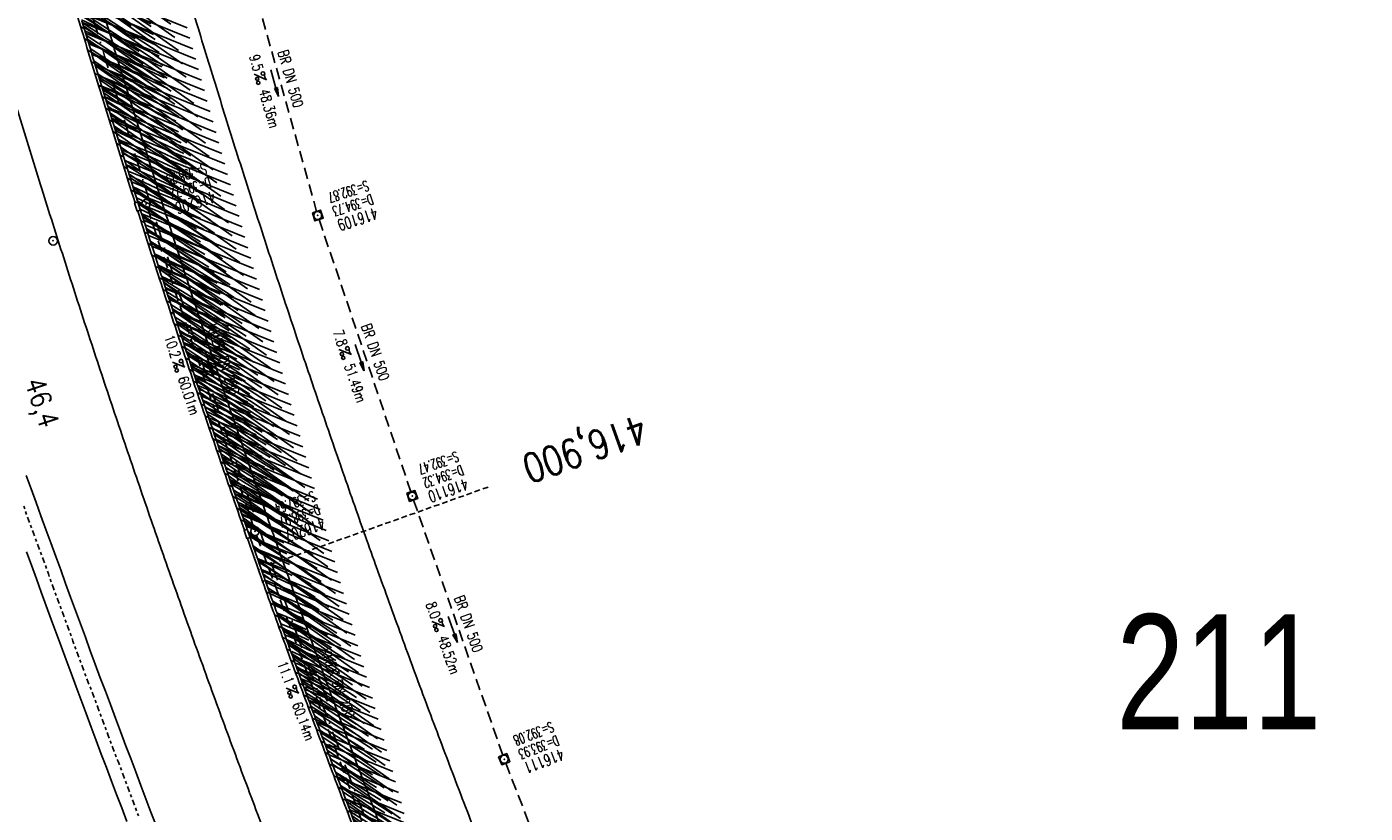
# Model space of a CAD drawing. Extents: x 447882 to 448688, y 437766 to 439043.
# Tile 22 of 50: x 448183 to 448416, y 438463 to 438600. Entities that reach past the tile are written whole.
import ezdxf
from ezdxf.enums import TextEntityAlignment as Align

# ---------------------------------------------------------------- set-up
doc = ezdxf.new("R2010")
doc.units = 0
doc.header["$LTSCALE"] = 2
doc.header["$MEASUREMENT"] = 0
for name, pattern in [('ACAD_ISO10W100W', [0.5, 0.25, -0.25]), ('AUSGEZOGEN', [0]), ('GESTRICH-X2', [1.5, 1, -0.5]), ('GESTRICHELT', [0.75, 0.5, -0.25]), ('STRICHPT-X3', [3, 1.5, -0.75, 0, -0.75])]:
    doc.linetypes.add(name, pattern=pattern)
doc.layers.get('0').update_dxf_attribs({"linetype": 'AUSGEZOGEN'})
for name, color, linetype in [('ACHSE', 250, 'STRICHPT-X3'), ('Bahnachse', 7, 'CONTINUOUS'), ('FBR', 8, 'CONTINUOUS'), ('Gleisachsen', 7, 'CONTINUOUS'), ('HEKTOM', 250, 'GESTRICHELT'), ('KANAL', 7, 'GESTRICH-X2'), ('PFEIL', 7, 'CONTINUOUS'), ('Planeinteilung', 6, 'CONTINUOUS'), ('SCHACHTNR', 6, 'CONTINUOUS'), ('SCHLITZRINNE', 8, 'AUSGEZOGEN'), ('SCHSYMBOL', 7, 'AUSGEZOGEN'), ('TEXTO', 4, 'CONTINUOUS'), ('TEXTU', 4, 'CONTINUOUS')]:
    doc.layers.add(name, color=color, linetype=linetype)
doc.styles.add('ROMANS', font='romans.shx', dxfattribs={"width": 0.8})
doc.styles.add('UNIR-H', font='unir_h.shx', dxfattribs={"width": 0.8})

# ---------------------------------------------------------------- blocks, each defined once
blk = doc.blocks.new('20')
blk.add_lwpolyline([(-0.75, -0.75), (0.75, -0.75), (0.75, 0.75), (-0.75, 0.75)], close=True)
blk.add_circle((0, 0), 0.676)
blk.add_point((0, 0))
blk = doc.blocks.new('PROM')
blk.add_line((1.57, 1.82), (0.02, 0.02))
for centre, radius in [((0.32, 1.51), 0.317), ((0.94, 0.29), 0.283), ((1.64, 0.29), 0.283)]:
    blk.add_circle(centre, radius)
blk.add_arc((0.99, 2.68), 1.03, 239.1414, 303.3549)
blk = doc.blocks.new('PFEIL2')
at = {"color": 0}
for p, q in [((0.88, 0), (-2.4, -0.01)), ((0.88, -0.27), (0.88, 0.28)), ((0.88, 0.28), (2.43, 0.01)), ((0.91, 0.27), (0.88, 0.26)), ((0.97, 0.26), (0.88, 0.25)), ((1.02, 0.25), (0.88, 0.23)), ((1.07, 0.24), (0.88, 0.21)), ((1.13, 0.23), (0.88, 0.19)), ((1.18, 0.22), (0.88, 0.17)), ((1.24, 0.21), (0.88, 0.15)), ((1.29, 0.21), (0.88, 0.14)), ((1.34, 0.2), (0.88, 0.12)), ((1.4, 0.19), (0.88, 0.1)), ((1.45, 0.18), (0.88, 0.08)), ((1.51, 0.17), (0.88, 0.06)), ((1.56, 0.16), (0.88, 0.04)), ((1.61, 0.15), (0.88, 0.02)), ((1.67, 0.14), (0.88, 0.01)), ((1.72, 0.13), (0.88, -0.01)), ((1.78, 0.12), (0.88, -0.03)), ((1.83, 0.11), (0.88, -0.05)), ((1.88, 0.1), (0.88, -0.07)), ((1.94, 0.09), (0.88, -0.09)), ((2.05, 0.08), (0.88, -0.12)), ((1.99, 0.08), (0.88, -0.11)), ((2.1, 0.07), (0.88, -0.14)), ((2.15, 0.06), (0.88, -0.16)), ((2.21, 0.05), (0.88, -0.18)), ((2.26, 0.04), (0.88, -0.2)), ((2.32, 0.03), (0.88, -0.22)), ((2.37, 0.02), (0.88, -0.23)), ((2.42, 0.01), (0.88, -0.25)), ((2.43, 0.01), (0.88, -0.27))]:
    blk.add_line(p, q, dxfattribs=at)
blk = doc.blocks.new('GST')
at = {"color": 0}
blk.add_circle((0, 0), 0.75, dxfattribs=at)
blk.add_point((0, 0), dxfattribs=at)

msp = doc.modelspace()

# ---------------------------------------------------------------- hatches: boundary and pattern name
at = {"layer": 'SCHLITZRINNE'}
h = msp.add_hatch(dxfattribs=at)
h.set_pattern_fill('_USER', color=256, scale=1.5, angle=45, style=0, pattern_type=0)
h.set_pattern_definition([(324.8574, (448134.7023, 438851.6164), (0.86342, 1.226583), [])])
edge = h.paths.add_edge_path()
edge.add_line((448125.44, 438906.45), (448125.94, 438906.53))
edge.add_line((448125.94, 438906.53), (448126.04, 438905.88))
edge.add_arc((261507.52, 409202.34), 188967.65, 9.0399539, 9.0437441, ccw=False)
edge.add_line((448128, 438893.53), (448131.93, 438868.85))
edge.add_line((448131.93, 438868.85), (448133.25, 438860.54))
edge.add_arc((449371.2, 439057.49), 1253.51, 189.03994, 189.27782)
edge.add_arc((454072.82, 439825.55), 6017.45, 189.277818, 189.386388)
edge.add_arc((449284.38, 439033.99), 1164.03, 189.38639, 189.87641)
edge.add_arc((450764.43, 439291.68), 2666.35, 189.87641, 190.20018)
edge.add_arc((449881.19, 439132.75), 1768.93, 190.20018, 190.58896)
edge.add_arc((450188.85, 439190.27), 2081.91, 190.58896, 190.94733)
edge.add_arc((450096.34, 439172.37), 1987.69, 190.94733, 191.30769)
edge.add_arc((450103.53, 439173.81), 1995.02, 191.30769, 191.66737)
edge.add_arc((450113.91, 439175.96), 2005.62, 191.66737, 192.02417)
edge.add_arc((450128.35, 439179.03), 2020.39, 192.02417, 192.37965)
edge.add_arc((450121.64, 439177.56), 2013.51, 192.37965, 192.73712)
edge.add_arc((450090.71, 439170.57), 1981.8, 192.73712, 193.09744)
edge.add_arc((450089.72, 439170.34), 1980.78, 193.09744, 193.45758)
edge.add_arc((450128.15, 439179.53), 2020.3, 193.45758, 193.81418)
edge.add_arc((450131.05, 439180.24), 2023.28, 193.81418, 194.17021)
edge.add_arc((450093.87, 439170.86), 1984.94, 194.17021, 194.52965)
edge.add_arc((450094.25, 439170.96), 1985.34, 194.52965, 194.88949)
edge.add_arc((450121.51, 439178.2), 2013.54, 194.88949, 195.2468)
edge.add_arc((450124.65, 439179.06), 2016.8, 195.2468, 195.60287)
edge.add_arc((450111.38, 439175.36), 2003.02, 195.60287, 195.96017)
edge.add_arc((450101.56, 439172.55), 1992.8, 195.96017, 196.3197)
edge.add_arc((450106.36, 439173.95), 1997.81, 196.3197, 196.67878)
edge.add_arc((450107.84, 439174.39), 1999.35, 196.67878, 197.03752)
edge.add_arc((450104.44, 439173.35), 1995.79, 197.03752, 197.39658)
edge.add_arc((450114, 439176.35), 2005.81, 197.39658, 197.75366)
edge.add_arc((450121.01, 439178.59), 2013.17, 197.75366, 198.1101)
edge.add_arc((450117.03, 439177.29), 2008.99, 198.1101, 198.46756)
edge.add_arc((450103.87, 439172.9), 1995.12, 198.46756, 198.82627)
edge.add_arc((450099.45, 439171.39), 1990.45, 198.82627, 199.18578)
edge.add_arc((450113.54, 439176.29), 2005.36, 199.18578, 199.54396)
edge.add_arc((450116.79, 439177.45), 2008.81, 199.54396, 199.90126)
edge.add_arc((450108.06, 439174.29), 1999.53, 199.90126, 200.25939)
edge.add_arc((450108.41, 439174.41), 1999.9, 200.25939, 200.61774)
edge.add_arc((450110.76, 439175.3), 2002.41, 200.61774, 200.97587)
edge.add_arc((450111.89, 439175.73), 2003.62, 200.97587, 201.33369)
edge.add_arc((450111.74, 439175.67), 2003.46, 201.33369, 201.69152)
edge.add_arc((450110.58, 439175.21), 2002.21, 201.69152, 202.04953)
edge.add_arc((450111.61, 439175.63), 2003.32, 202.04953, 202.40744)
edge.add_arc((450109.6, 439174.8), 2001.15, 202.40744, 202.76584)
edge.add_arc((450106.41, 439173.46), 1997.69, 202.76584, 203.10007)
edge.add_line((448125.44, 438906.45), (448125.55, 438905.8))
edge.add_arc((261507.37, 409202.31), 188967.3, 9.0399539, 9.0437441, ccw=False)
edge.add_line((448127.51, 438893.46), (448131.44, 438868.77))
edge.add_line((448131.44, 438868.77), (448132.72, 438860.75))
h = msp.add_hatch(dxfattribs=at)
h.set_pattern_fill('_USER', color=256, scale=1.5, angle=45, style=0, pattern_type=0)
h.set_pattern_definition([(326.72764, (448148.0771, 438778.445), (0.822929, 1.254108), [])])
edge = h.paths.add_edge_path()
edge.add_line((448125.94, 438906.53), (448126.04, 438905.88))
edge.add_arc((261507.52, 409202.34), 188967.65, 9.0399539, 9.0437441, ccw=False)
edge.add_line((448128, 438893.53), (448131.93, 438868.85))
edge.add_line((448131.93, 438868.85), (448133.25, 438860.54))
edge.add_arc((449371.2, 439057.49), 1253.51, 189.03994, 189.27782)
edge.add_arc((454072.82, 439825.55), 6017.45, 189.277818, 189.386388)
edge.add_arc((449284.38, 439033.99), 1164.03, 189.38639, 189.87641)
edge.add_arc((450764.43, 439291.68), 2666.35, 189.87641, 190.20018)
edge.add_arc((449881.19, 439132.75), 1768.93, 190.20018, 190.58896)
edge.add_arc((450188.85, 439190.27), 2081.91, 190.58896, 190.94733)
edge.add_arc((450096.34, 439172.37), 1987.69, 190.94733, 191.30769)
edge.add_arc((450103.53, 439173.81), 1995.02, 191.30769, 191.66737)
edge.add_arc((450113.91, 439175.96), 2005.62, 191.66737, 192.02417)
edge.add_arc((450128.35, 439179.03), 2020.39, 192.02417, 192.37965)
edge.add_arc((450121.64, 439177.56), 2013.51, 192.37965, 192.73712)
edge.add_arc((450090.71, 439170.57), 1981.8, 192.73712, 193.09744)
edge.add_arc((450089.72, 439170.34), 1980.78, 193.09744, 193.45758)
edge.add_arc((450128.15, 439179.53), 2020.3, 193.45758, 193.81418)
edge.add_arc((450131.05, 439180.24), 2023.28, 193.81418, 194.17021)
edge.add_arc((450093.87, 439170.86), 1984.94, 194.17021, 194.52965)
edge.add_arc((450094.25, 439170.96), 1985.34, 194.52965, 194.88949)
edge.add_arc((450121.51, 439178.2), 2013.54, 194.88949, 195.2468)
edge.add_arc((450124.65, 439179.06), 2016.8, 195.2468, 195.60287)
edge.add_arc((450111.38, 439175.36), 2003.02, 195.60287, 195.96017)
edge.add_arc((450101.56, 439172.55), 1992.8, 195.96017, 196.3197)
edge.add_arc((450106.36, 439173.95), 1997.81, 196.3197, 196.67878)
edge.add_arc((450107.84, 439174.39), 1999.35, 196.67878, 197.03752)
edge.add_arc((450104.44, 439173.35), 1995.79, 197.03752, 197.39658)
edge.add_arc((450114, 439176.35), 2005.81, 197.39658, 197.75366)
edge.add_arc((450121.01, 439178.59), 2013.17, 197.75366, 198.1101)
edge.add_arc((450117.03, 439177.29), 2008.99, 198.1101, 198.46756)
edge.add_arc((450103.87, 439172.9), 1995.12, 198.46756, 198.82627)
edge.add_arc((450099.45, 439171.39), 1990.45, 198.82627, 199.18578)
edge.add_arc((450113.54, 439176.29), 2005.36, 199.18578, 199.54396)
edge.add_arc((450116.79, 439177.45), 2008.81, 199.54396, 199.90126)
edge.add_arc((450108.06, 439174.29), 1999.53, 199.90126, 200.25939)
edge.add_arc((450108.41, 439174.41), 1999.9, 200.25939, 200.61774)
edge.add_arc((450110.76, 439175.3), 2002.41, 200.61774, 200.97587)
edge.add_arc((450111.89, 439175.73), 2003.62, 200.97587, 201.33369)
edge.add_arc((450111.74, 439175.67), 2003.46, 201.33369, 201.69152)
edge.add_arc((450110.58, 439175.21), 2002.21, 201.69152, 202.04953)
edge.add_arc((450111.61, 439175.63), 2003.32, 202.04953, 202.40744)
edge.add_arc((450109.6, 439174.8), 2001.15, 202.40744, 202.76584)
edge.add_arc((450106.41, 439173.46), 1997.69, 202.76584, 203.10007)
edge.add_arc((450188.85, 439190.27), 2082.41, 190.79963, 190.94733)
edge.add_arc((450096.34, 439172.37), 1988.19, 190.94733, 191.30769)
edge.add_arc((450103.53, 439173.81), 1995.52, 191.30769, 191.66737)
edge.add_arc((450113.91, 439175.96), 2006.12, 191.66737, 192.02417)
edge.add_arc((450128.35, 439179.03), 2020.89, 192.02417, 192.37965)
edge.add_arc((450121.64, 439177.56), 2014.01, 192.37965, 192.4693)
h = msp.add_hatch(dxfattribs=at)
h.set_pattern_fill('_USER', color=256, scale=1.5, angle=45, style=0, pattern_type=0)
h.set_pattern_definition([(328.16104, (448159.8269, 438724.2048), (0.7913003, 1.274301), [])])
edge = h.paths.add_edge_path()
edge.add_line((448125.94, 438906.53), (448126.04, 438905.88))
edge.add_arc((261507.52, 409202.34), 188967.65, 9.0399539, 9.0437441, ccw=False)
edge.add_line((448128, 438893.53), (448131.93, 438868.85))
edge.add_line((448131.93, 438868.85), (448133.25, 438860.54))
edge.add_arc((449371.2, 439057.49), 1253.51, 189.03994, 189.27782)
edge.add_arc((454072.82, 439825.55), 6017.45, 189.277818, 189.386388)
edge.add_arc((449284.38, 439033.99), 1164.03, 189.38639, 189.87641)
edge.add_arc((450764.43, 439291.68), 2666.35, 189.87641, 190.20018)
edge.add_arc((449881.19, 439132.75), 1768.93, 190.20018, 190.58896)
edge.add_arc((450188.85, 439190.27), 2081.91, 190.58896, 190.94733)
edge.add_arc((450096.34, 439172.37), 1987.69, 190.94733, 191.30769)
edge.add_arc((450103.53, 439173.81), 1995.02, 191.30769, 191.66737)
edge.add_arc((450113.91, 439175.96), 2005.62, 191.66737, 192.02417)
edge.add_arc((450128.35, 439179.03), 2020.39, 192.02417, 192.37965)
edge.add_arc((450121.64, 439177.56), 2013.51, 192.37965, 192.73712)
edge.add_arc((450090.71, 439170.57), 1981.8, 192.73712, 193.09744)
edge.add_arc((450089.72, 439170.34), 1980.78, 193.09744, 193.45758)
edge.add_arc((450128.15, 439179.53), 2020.3, 193.45758, 193.81418)
edge.add_arc((450131.05, 439180.24), 2023.28, 193.81418, 194.17021)
edge.add_arc((450093.87, 439170.86), 1984.94, 194.17021, 194.52965)
edge.add_arc((450094.25, 439170.96), 1985.34, 194.52965, 194.88949)
edge.add_arc((450121.51, 439178.2), 2013.54, 194.88949, 195.2468)
edge.add_arc((450124.65, 439179.06), 2016.8, 195.2468, 195.60287)
edge.add_arc((450111.38, 439175.36), 2003.02, 195.60287, 195.96017)
edge.add_arc((450101.56, 439172.55), 1992.8, 195.96017, 196.3197)
edge.add_arc((450106.36, 439173.95), 1997.81, 196.3197, 196.67878)
edge.add_arc((450107.84, 439174.39), 1999.35, 196.67878, 197.03752)
edge.add_arc((450104.44, 439173.35), 1995.79, 197.03752, 197.39658)
edge.add_arc((450114, 439176.35), 2005.81, 197.39658, 197.75366)
edge.add_arc((450121.01, 439178.59), 2013.17, 197.75366, 198.1101)
edge.add_arc((450117.03, 439177.29), 2008.99, 198.1101, 198.46756)
edge.add_arc((450103.87, 439172.9), 1995.12, 198.46756, 198.82627)
edge.add_arc((450099.45, 439171.39), 1990.45, 198.82627, 199.18578)
edge.add_arc((450113.54, 439176.29), 2005.36, 199.18578, 199.54396)
edge.add_arc((450116.79, 439177.45), 2008.81, 199.54396, 199.90126)
edge.add_arc((450108.06, 439174.29), 1999.53, 199.90126, 200.25939)
edge.add_arc((450108.41, 439174.41), 1999.9, 200.25939, 200.61774)
edge.add_arc((450110.76, 439175.3), 2002.41, 200.61774, 200.97587)
edge.add_arc((450111.89, 439175.73), 2003.62, 200.97587, 201.33369)
edge.add_arc((450111.74, 439175.67), 2003.46, 201.33369, 201.69152)
edge.add_arc((450110.58, 439175.21), 2002.21, 201.69152, 202.04953)
edge.add_arc((450111.61, 439175.63), 2003.32, 202.04953, 202.40744)
edge.add_arc((450109.6, 439174.8), 2001.15, 202.40744, 202.76584)
edge.add_arc((450106.41, 439173.46), 1997.69, 202.76584, 203.10007)
edge.add_arc((450121.64, 439177.56), 2014.01, 192.51205, 192.73712)
edge.add_arc((450090.71, 439170.57), 1982.3, 192.73712, 193.09744)
edge.add_arc((450089.72, 439170.34), 1981.28, 193.09744, 193.45758)
edge.add_arc((450128.15, 439179.53), 2020.8, 193.45758, 193.81418)
edge.add_arc((450131.05, 439180.24), 2023.78, 193.81418, 194.17021)
edge.add_arc((450093.87, 439170.86), 1985.44, 194.17021, 194.18515)
h = msp.add_hatch(dxfattribs=at)
h.set_pattern_fill('_USER', color=256, scale=1.5, angle=45, style=0, pattern_type=0)
h.set_pattern_definition([(334.92026, (448224.608, 438502.9346), (0.635819, 1.358578), [])])
edge = h.paths.add_edge_path()
edge.add_line((448125.94, 438906.53), (448126.04, 438905.88))
edge.add_arc((261507.52, 409202.34), 188967.65, 9.0399539, 9.0437441, ccw=False)
edge.add_line((448128, 438893.53), (448131.93, 438868.85))
edge.add_line((448131.93, 438868.85), (448133.25, 438860.54))
edge.add_arc((449371.2, 439057.49), 1253.51, 189.03994, 189.27782)
edge.add_arc((454072.82, 439825.55), 6017.45, 189.277818, 189.386388)
edge.add_arc((449284.38, 439033.99), 1164.03, 189.38639, 189.87641)
edge.add_arc((450764.43, 439291.68), 2666.35, 189.87641, 190.20018)
edge.add_arc((449881.19, 439132.75), 1768.93, 190.20018, 190.58896)
edge.add_arc((450188.85, 439190.27), 2081.91, 190.58896, 190.94733)
edge.add_arc((450096.34, 439172.37), 1987.69, 190.94733, 191.30769)
edge.add_arc((450103.53, 439173.81), 1995.02, 191.30769, 191.66737)
edge.add_arc((450113.91, 439175.96), 2005.62, 191.66737, 192.02417)
edge.add_arc((450128.35, 439179.03), 2020.39, 192.02417, 192.37965)
edge.add_arc((450121.64, 439177.56), 2013.51, 192.37965, 192.73712)
edge.add_arc((450090.71, 439170.57), 1981.8, 192.73712, 193.09744)
edge.add_arc((450089.72, 439170.34), 1980.78, 193.09744, 193.45758)
edge.add_arc((450128.15, 439179.53), 2020.3, 193.45758, 193.81418)
edge.add_arc((450131.05, 439180.24), 2023.28, 193.81418, 194.17021)
edge.add_arc((450093.87, 439170.86), 1984.94, 194.17021, 194.52965)
edge.add_arc((450094.25, 439170.96), 1985.34, 194.52965, 194.88949)
edge.add_arc((450121.51, 439178.2), 2013.54, 194.88949, 195.2468)
edge.add_arc((450124.65, 439179.06), 2016.8, 195.2468, 195.60287)
edge.add_arc((450111.38, 439175.36), 2003.02, 195.60287, 195.96017)
edge.add_arc((450101.56, 439172.55), 1992.8, 195.96017, 196.3197)
edge.add_arc((450106.36, 439173.95), 1997.81, 196.3197, 196.67878)
edge.add_arc((450107.84, 439174.39), 1999.35, 196.67878, 197.03752)
edge.add_arc((450104.44, 439173.35), 1995.79, 197.03752, 197.39658)
edge.add_arc((450114, 439176.35), 2005.81, 197.39658, 197.75366)
edge.add_arc((450121.01, 439178.59), 2013.17, 197.75366, 198.1101)
edge.add_arc((450117.03, 439177.29), 2008.99, 198.1101, 198.46756)
edge.add_arc((450103.87, 439172.9), 1995.12, 198.46756, 198.82627)
edge.add_arc((450099.45, 439171.39), 1990.45, 198.82627, 199.18578)
edge.add_arc((450113.54, 439176.29), 2005.36, 199.18578, 199.54396)
edge.add_arc((450116.79, 439177.45), 2008.81, 199.54396, 199.90126)
edge.add_arc((450108.06, 439174.29), 1999.53, 199.90126, 200.25939)
edge.add_arc((450108.41, 439174.41), 1999.9, 200.25939, 200.61774)
edge.add_arc((450110.76, 439175.3), 2002.41, 200.61774, 200.97587)
edge.add_arc((450111.89, 439175.73), 2003.62, 200.97587, 201.33369)
edge.add_arc((450111.74, 439175.67), 2003.46, 201.33369, 201.69152)
edge.add_arc((450110.58, 439175.21), 2002.21, 201.69152, 202.04953)
edge.add_arc((450111.61, 439175.63), 2003.32, 202.04953, 202.40744)
edge.add_arc((450109.6, 439174.8), 2001.15, 202.40744, 202.76584)
edge.add_arc((450106.41, 439173.46), 1997.69, 202.76584, 203.10007)
edge.add_arc((450113.54, 439176.29), 2005.86, 199.38453, 199.54396)
edge.add_arc((450116.79, 439177.45), 2009.31, 199.54396, 199.90126)
edge.add_arc((450108.06, 439174.29), 2000.03, 199.90126, 200.25939)
edge.add_arc((450108.41, 439174.41), 2000.4, 200.25939, 200.61774)
edge.add_arc((450110.76, 439175.3), 2002.91, 200.61774, 200.97587)
edge.add_arc((450111.89, 439175.73), 2004.12, 200.97587, 201.063)
h = msp.add_hatch(dxfattribs=at)
h.set_pattern_fill('_USER', color=256, scale=1.5, angle=45, style=0, pattern_type=0)
h.set_pattern_definition([(337.95664, (448265.5285, 438397.6318), (0.5629623, 1.39035), [])])
edge = h.paths.add_edge_path()
edge.add_line((448125.94, 438906.53), (448126.04, 438905.88))
edge.add_arc((261507.52, 409202.34), 188967.65, 9.0399539, 9.0437441, ccw=False)
edge.add_line((448128, 438893.53), (448131.93, 438868.85))
edge.add_line((448131.93, 438868.85), (448133.25, 438860.54))
edge.add_arc((449371.2, 439057.49), 1253.51, 189.03994, 189.27782)
edge.add_arc((454072.82, 439825.55), 6017.45, 189.277818, 189.386388)
edge.add_arc((449284.38, 439033.99), 1164.03, 189.38639, 189.87641)
edge.add_arc((450764.43, 439291.68), 2666.35, 189.87641, 190.20018)
edge.add_arc((449881.19, 439132.75), 1768.93, 190.20018, 190.58896)
edge.add_arc((450188.85, 439190.27), 2081.91, 190.58896, 190.94733)
edge.add_arc((450096.34, 439172.37), 1987.69, 190.94733, 191.30769)
edge.add_arc((450103.53, 439173.81), 1995.02, 191.30769, 191.66737)
edge.add_arc((450113.91, 439175.96), 2005.62, 191.66737, 192.02417)
edge.add_arc((450128.35, 439179.03), 2020.39, 192.02417, 192.37965)
edge.add_arc((450121.64, 439177.56), 2013.51, 192.37965, 192.73712)
edge.add_arc((450090.71, 439170.57), 1981.8, 192.73712, 193.09744)
edge.add_arc((450089.72, 439170.34), 1980.78, 193.09744, 193.45758)
edge.add_arc((450128.15, 439179.53), 2020.3, 193.45758, 193.81418)
edge.add_arc((450131.05, 439180.24), 2023.28, 193.81418, 194.17021)
edge.add_arc((450093.87, 439170.86), 1984.94, 194.17021, 194.52965)
edge.add_arc((450094.25, 439170.96), 1985.34, 194.52965, 194.88949)
edge.add_arc((450121.51, 439178.2), 2013.54, 194.88949, 195.2468)
edge.add_arc((450124.65, 439179.06), 2016.8, 195.2468, 195.60287)
edge.add_arc((450111.38, 439175.36), 2003.02, 195.60287, 195.96017)
edge.add_arc((450101.56, 439172.55), 1992.8, 195.96017, 196.3197)
edge.add_arc((450106.36, 439173.95), 1997.81, 196.3197, 196.67878)
edge.add_arc((450107.84, 439174.39), 1999.35, 196.67878, 197.03752)
edge.add_arc((450104.44, 439173.35), 1995.79, 197.03752, 197.39658)
edge.add_arc((450114, 439176.35), 2005.81, 197.39658, 197.75366)
edge.add_arc((450121.01, 439178.59), 2013.17, 197.75366, 198.1101)
edge.add_arc((450117.03, 439177.29), 2008.99, 198.1101, 198.46756)
edge.add_arc((450103.87, 439172.9), 1995.12, 198.46756, 198.82627)
edge.add_arc((450099.45, 439171.39), 1990.45, 198.82627, 199.18578)
edge.add_arc((450113.54, 439176.29), 2005.36, 199.18578, 199.54396)
edge.add_arc((450116.79, 439177.45), 2008.81, 199.54396, 199.90126)
edge.add_arc((450108.06, 439174.29), 1999.53, 199.90126, 200.25939)
edge.add_arc((450108.41, 439174.41), 1999.9, 200.25939, 200.61774)
edge.add_arc((450110.76, 439175.3), 2002.41, 200.61774, 200.97587)
edge.add_arc((450111.89, 439175.73), 2003.62, 200.97587, 201.33369)
edge.add_arc((450111.74, 439175.67), 2003.46, 201.33369, 201.69152)
edge.add_arc((450110.58, 439175.21), 2002.21, 201.69152, 202.04953)
edge.add_arc((450111.61, 439175.63), 2003.32, 202.04953, 202.40744)
edge.add_arc((450109.6, 439174.8), 2001.15, 202.40744, 202.76584)
edge.add_arc((450106.41, 439173.46), 1997.69, 202.76584, 203.10007)
edge.add_arc((450106.41, 439173.46), 1998.19, 202.82185, 203.10007)
edge.add_line((448268.43, 438389.5), (448268.89, 438389.69))

# ---------------------------------------------------------------- linework, layer by layer
at = {"layer": 'ACHSE'}
for points in [[(448115.4, 438985.5, -0.000001), (448118.19, 438967.92, -0.000001), (448122.12, 438943.23, 0.000002), (448126.05, 438918.54, 0.000007)], [(448194.52, 438601.14, 0.001565), (448198.15, 438589.18, 0.001567), (448201.84, 438577.24, 0.001558), (448205.61, 438565.34, 0.001555), (448209.47, 438553.43, 0.00156), (448213.4, 438541.54, 0.001565), (448217.39, 438529.72, 0.001569), (448221.45, 438517.92, 0.001563), (448225.6, 438506.11, 0.001559), (448229.83, 438494.33, 0.001563), (448234.11, 438482.6, 0.001564), (448238.48, 438470.89, 0.001563), (448242.91, 438459.2, 0.001561)]]:
    msp.add_lwpolyline(points, format="xyb", dxfattribs=at)
at = {"layer": 'Bahnachse', "linetype": 'ACAD_ISO10W100W'}
for p, q in [((448182.47, 438516.14), (448183.29, 438513.78)), ((448183.29, 438513.78), (448184.16, 438511.43)), ((448184.16, 438511.43), (448185.03, 438509.09)), ((448185.03, 438509.09), (448185.9, 438506.74)), ((448185.9, 438506.74), (448186.76, 438504.39)), ((448186.76, 438504.39), (448187.58, 438502.03)), ((448187.58, 438502.03), (448188.45, 438499.68)), ((448188.45, 438499.68), (448189.32, 438497.34)), ((448189.32, 438497.34), (448190.19, 438494.99)), ((448190.19, 438494.99), (448191.04, 438492.69)), ((448191.04, 438492.69), (448191.91, 438490.34)), ((448191.91, 438490.34), (448192.77, 438488)), ((448192.77, 438488), (448193.64, 438485.65)), ((448193.64, 438485.65), (448194.56, 438483.32)), ((448194.56, 438483.32), (448195.42, 438480.97)), ((448195.42, 438480.97), (448196.29, 438478.62)), ((448196.29, 438478.62), (448197.16, 438476.28)), ((448197.16, 438476.28), (448198.03, 438473.93)), ((448198.03, 438473.93), (448198.94, 438471.6)), ((448198.94, 438471.6), (448199.81, 438469.25)), ((448199.81, 438469.25), (448200.68, 438466.91)), ((448200.68, 438466.91), (448201.59, 438464.58)), ((448201.59, 438464.58), (448202.44, 438462.28))]:
    msp.add_line(p, q, dxfattribs=at)
at = {"layer": 'FBR'}
for points in [[(448116.22, 438967.6, -0.000001), (448120.15, 438942.91, 0.000002), (448124.08, 438918.22, 0.000007)], [(448158.12, 438667.24, 0.001337), (448160.84, 438656.9, 0.001559), (448164.13, 438644.68, 0.001554), (448167.49, 438632.5, 0.001559), (448170.91, 438620.39, 0.001569), (448174.41, 438608.29, 0.001567), (448177.99, 438596.19, 0.001565), (448181.65, 438584.12, 0.001567), (448185.38, 438572.08, 0.001558), (448189.19, 438560.08, 0.001555), (448193.07, 438548.07, 0.00156), (448197.03, 438536.08, 0.001565), (448201.06, 438524.15, 0.001569), (448205.16, 438512.25, 0.001563), (448209.35, 438500.34, 0.001559), (448213.61, 438488.46, 0.001563), (448217.93, 438476.63, 0.001564), (448222.33, 438464.82, 0.001563), (448226.81, 438453.03, 0.001202), (448230.31, 438443.97, 0.001561)], [(448190.32, 438622.55, 0.001158), (448192.89, 438613.7, 0.001567), (448196.43, 438601.72, 0.001565), (448200.06, 438589.76, 0.001567), (448203.75, 438577.84, 0.001558), (448207.52, 438565.95, 0.001555), (448211.37, 438554.05, 0.00156), (448215.29, 438542.18, 0.001565), (448219.28, 438530.37, 0.001569), (448223.34, 438518.58, 0.001563), (448227.49, 438506.78, 0.001559), (448231.71, 438495.01, 0.001563), (448235.99, 438483.29, 0.001564), (448240.35, 438471.6, 0.001563), (448244.78, 438459.92, 0.001561), (448249.29, 438448.27, 0.001561), (448253.87, 438436.66, 0.001562), (448258.52, 438425.07, 0.001562), (448263.24, 438413.51, 0.001564), (448268.04, 438401.97, 0.001459), (448272.58, 438391.26)], [(448210.8, 438606.02, 0.001565), (448214.4, 438594.16, 0.001567), (448218.07, 438582.32, 0.001558), (448221.81, 438570.52, 0.001555), (448225.63, 438558.72, 0.00156), (448229.52, 438546.93, 0.001565), (448233.48, 438535.21, 0.001569), (448237.51, 438523.51, 0.001563), (448241.62, 438511.79, 0.001559), (448245.81, 438500.11, 0.001563), (448250.06, 438488.49, 0.001564), (448254.39, 438476.88, 0.001563), (448258.79, 438465.29, 0.001561), (448263.26, 438453.73, 0.001561), (448267.81, 438442.2, 0.001562), (448272.42, 438430.7, 0.001562), (448277.11, 438419.23, 0.001564), (448281.87, 438407.78, 0.000586), (448283.67, 438403.5)], [(448192.6, 438600.57, 0.001565), (448196.23, 438588.59, 0.001567), (448199.94, 438576.64, 0.001558), (448203.71, 438564.73, 0.001555), (448207.57, 438552.81, 0.00156), (448211.5, 438540.91, 0.001565), (448215.49, 438529.07, 0.001569), (448219.56, 438517.27, 0.001563), (448223.72, 438505.44, 0.001559), (448227.94, 438493.65, 0.001563), (448232.24, 438481.91, 0.001564), (448236.6, 438470.19, 0.001563), (448241.05, 438458.49, 0.001561), (448245.56, 438446.82, 0.001561), (448250.15, 438435.18, 0.001562), (448254.81, 438423.57, 0.001562), (448259.55, 438411.98, 0.001564), (448264.35, 438400.42, 0.001458), (448268.89, 438389.69)]]:
    msp.add_lwpolyline(points, format="xyb", dxfattribs=at)
at = {"layer": 'Gleisachsen', "linetype": 'Continuous'}
for p, q in [((448182.89, 438521.49), (448183.76, 438519.15)), ((448183.76, 438519.15), (448184.62, 438516.8)), ((448184.62, 438516.8), (448185.44, 438514.44)), ((448185.44, 438514.44), (448186.31, 438512.09)), ((448186.31, 438512.09), (448187.18, 438509.75)), ((448187.18, 438509.75), (448188.05, 438507.4)), ((448182.95, 438508.21), (448183.81, 438505.87)), ((448188.05, 438507.4), (448188.91, 438505.05)), ((448183.81, 438505.87), (448184.68, 438503.52)), ((448188.91, 438505.05), (448189.73, 438502.69)), ((448184.68, 438503.52), (448185.5, 438501.16)), ((448189.73, 438502.69), (448190.6, 438500.34)), ((448185.5, 438501.16), (448186.37, 438498.81)), ((448190.6, 438500.34), (448191.47, 438498)), ((448186.37, 438498.81), (448187.24, 438496.46)), ((448191.47, 438498), (448192.34, 438495.65)), ((448187.24, 438496.46), (448188.1, 438494.12)), ((448192.34, 438495.65), (448193.19, 438493.35)), ((448188.1, 438494.12), (448188.97, 438491.77)), ((448193.19, 438493.35), (448194.06, 438491)), ((448188.97, 438491.77), (448189.84, 438489.42)), ((448194.06, 438491), (448194.92, 438488.66)), ((448189.84, 438489.42), (448190.71, 438487.08)), ((448194.92, 438488.66), (448195.79, 438486.31)), ((448190.71, 438487.08), (448191.62, 438484.74)), ((448195.79, 438486.31), (448196.71, 438483.98)), ((448191.62, 438484.74), (448192.49, 438482.4)), ((448196.71, 438483.98), (448197.57, 438481.63)), ((448192.49, 438482.4), (448193.36, 438480.05)), ((448197.57, 438481.63), (448198.44, 438479.29)), ((448193.36, 438480.05), (448194.22, 438477.7)), ((448198.44, 438479.29), (448199.31, 438476.94)), ((448194.22, 438477.7), (448195.09, 438475.36)), ((448199.31, 438476.94), (448200.18, 438474.59)), ((448195.09, 438475.36), (448195.96, 438473.01)), ((448200.18, 438474.59), (448201.09, 438472.26)), ((448195.96, 438473.01), (448196.87, 438470.68)), ((448201.09, 438472.26), (448201.96, 438469.91)), ((448196.87, 438470.68), (448197.74, 438468.33)), ((448201.96, 438469.91), (448202.83, 438467.57)), ((448197.74, 438468.33), (448198.61, 438465.99)), ((448202.83, 438467.57), (448203.74, 438465.24)), ((448198.61, 438465.99), (448199.52, 438463.65)), ((448203.74, 438465.24), (448204.59, 438462.94)), ((448199.52, 438463.65), (448200.39, 438461.31)), ((448204.59, 438462.94), (448205.51, 438460.61))]:
    msp.add_line(p, q, dxfattribs=at)
at = {"layer": 'HEKTOM'}
msp.add_line((448225.59, 438506.09), (448263.28, 438519.47), dxfattribs=at)
at = {"layer": 'KANAL'}
for p, q in [((448220.75, 438612.56), (448233.44, 438567.44)), ((448204, 438568.03), (448222.47, 438512.5)), ((448233.88, 438566), (448249.84, 438518.66)), ((448250.31, 438517.22), (448265.84, 438472.84)), ((448222.97, 438511.09), (448243.28, 438456.06)), ((448266.34, 438471.44), (448290.06, 438410.69))]:
    msp.add_line(p, q, dxfattribs=at)
at = {"layer": 'SCHLITZRINNE'}
for p, q in [((448192.4, 438599.52), (448193.02, 438599.19)), ((448193, 438597.5), (448193.62, 438597.18)), ((448193.61, 438595.49), (448194.23, 438595.16)), ((448194.22, 438593.47), (448194.85, 438593.14)), ((448194.84, 438591.45), (448195.46, 438591.12)), ((448195.46, 438589.42), (448196.08, 438589.09)), ((448196.08, 438587.4), (448196.7, 438587.07)), ((448196.7, 438585.37), (448197.32, 438585.04)), ((448197.32, 438583.35), (448197.95, 438583.02)), ((448197.95, 438581.32), (448198.58, 438580.99)), ((448198.58, 438579.29), (448199.21, 438578.96)), ((448199.22, 438577.26), (448199.85, 438576.93)), ((448199.86, 438575.22), (448200.48, 438574.89)), ((448200.5, 438573.19), (448201.13, 438572.86)), ((448201.14, 438571.15), (448201.77, 438570.82)), ((448201.79, 438569.12), (448202.05, 438568.98)), ((448202.84, 438565.8), (448203.46, 438565.49)), ((448203.48, 438563.81), (448204.1, 438563.51)), ((448204.11, 438561.83), (448204.74, 438561.52)), ((448204.76, 438559.84), (448205.38, 438559.53)), ((448205.4, 438557.85), (448206.02, 438557.55)), ((448206.04, 438555.86), (448206.67, 438555.56)), ((448206.69, 438553.87), (448207.32, 438553.57)), ((448207.34, 438551.88), (448207.97, 438551.57)), ((448208, 438549.89), (448208.63, 438549.58)), ((448208.65, 438547.89), (448209.28, 438547.58)), ((448209.31, 438545.9), (448209.94, 438545.59)), ((448209.98, 438543.9), (448210.61, 438543.59)), ((448210.64, 438541.9), (448211.27, 438541.59)), ((448211.31, 438539.9), (448211.94, 438539.59)), ((448211.98, 438537.9), (448212.61, 438537.59)), ((448212.65, 438535.9), (448213.29, 438535.59)), ((448213.33, 438533.89), (448213.96, 438533.58)), ((448214.01, 438531.89), (448214.64, 438531.57)), ((448214.69, 438529.88), (448215.33, 438529.57)), ((448215.38, 438527.87), (448216.01, 438527.56)), ((448216.06, 438525.86), (448216.7, 438525.55)), ((448216.75, 438523.85), (448217.39, 438523.54)), ((448217.45, 438521.84), (448218.08, 438521.52)), ((448218.14, 438519.82), (448218.78, 438519.51)), ((448218.84, 438517.81), (448219.48, 438517.49)), ((448219.55, 438515.79), (448220.18, 438515.48)), ((448220.25, 438513.77), (448220.89, 438513.46))]:
    msp.add_line(p, q, dxfattribs=at)
for points in [[(448188.37, 438613.11, 0.000088), (448188.57, 438612.43, 0.001567), (448192.12, 438600.43, 0.001565), (448195.76, 438588.44, 0.001567), (448199.46, 438576.49, 0.00099), (448201.85, 438568.92, 0.001555)], [(448202.3, 438567.48, 0.000381), (448203.23, 438564.57, 0.001555), (448207.09, 438552.65, 0.00156), (448211.03, 438540.75, 0.001565), (448215.02, 438528.91, 0.001569), (448219.09, 438517.1, 0.00068), (448220.89, 438511.95, 0.001559)], [(448221.39, 438510.53, 0.000695), (448223.25, 438505.27, 0.001559), (448227.47, 438493.48, 0.001563), (448231.77, 438481.74, 0.001564), (448236.14, 438470.01, 0.001563), (448240.58, 438458.31, 0.00038), (448241.67, 438455.46, 0.001561)]]:
    msp.add_lwpolyline(points, format="xyb", dxfattribs=at)
at = {"layer": 'SCHSYMBOL'}
for points in [[(448202.33, 438569.07), (448202.78, 438567.63), (448202.23, 438567.46), (448201.77, 438568.89)], [(448221.36, 438512.12), (448221.86, 438510.7), (448221.31, 438510.5), (448220.81, 438511.92)]]:
    msp.add_lwpolyline(points, close=True, dxfattribs=at)

# ---------------------------------------------------------------- block references
at = {"layer": 'PFEIL'}
for p, rotation in [((448226.13, 438589.73), 285.7190000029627), ((448214.74, 438541), 288.4223000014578), ((448240.91, 438542.01), 288.6106000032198), ((448257.13, 438494.7), 289.2718000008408), ((448234.48, 438484.49), 290.2480000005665)]:
    msp.add_blockref('PFEIL2', p, dxfattribs=dict(at, rotation=rotation))
at = {"layer": 'SCHSYMBOL'}
for name, p, rotation in [('GST', (448203.75, 438568.73), 287.6435999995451), ('20', (448233.64, 438566.72), 287.9620999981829), ('GST', (448187.58, 438562.32), 287.6435999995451), ('20', (448250.07, 438517.93), 289.4574000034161), ('GST', (448222.72, 438511.79), 289.3621999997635), ('20', (448266.08, 438472.13), 290.8659999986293)]:
    msp.add_blockref(name, p, dxfattribs=dict(at, rotation=rotation))
at = {"layer": 'TEXTU'}
for p, rotation in [((448222.56, 438591.32), 285.7190000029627), ((448237.27, 438543.42), 288.6106000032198), ((448208.31, 438541.22), 288.4223000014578), ((448253.48, 438496.07), 289.2718000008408), ((448228.09, 438484.48), 290.2480000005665)]:
    msp.add_blockref('PROM', p, dxfattribs=dict(at, rotation=rotation))

# ---------------------------------------------------------------- texts
at = {"layer": 'Bahnachse', "linetype": 'Continuous', "style": 'ROMANS', "oblique": 360, "width": 0.8334}
msp.add_text('46,4', height=3.5, rotation=288.4799, dxfattribs=at).set_placement((448182.62, 438537.77))
at = {"layer": 'HEKTOM', "style": 'ROMANS', "width": 0.8}
msp.add_text('416,900', height=5, rotation=199.5432, dxfattribs=at).set_placement((448289.82, 438532.19))
at = {"layer": 'Planeinteilung', "linetype": 'Continuous', "style": 'UNIR-H', "width": 0.8}
msp.add_text('211', height=20, dxfattribs=at).set_placement((448372.59, 438477.34))
at = {"layer": 'SCHACHTNR', "style": 'ROMANS'}
for s, height, rotation, width, p in [('S=398.25', 1.8, 197.6436, 0.6, (448213.95, 438575.8)), ('D=399.72', 1.8, 197.6436, 0.6, (448214.7, 438573.42)), ('S=392.87', 1.8, 197.9621, 0.6, (448242.16, 438572.84)), ('416206', 2, 197.6436, 0.7, (448215.48, 438571.02)), ('D=394.73', 1.8, 197.9621, 0.6, (448242.94, 438570.47)), ('416109', 2, 197.9621, 0.7, (448243.72, 438568.09)), ('S=392.47', 1.8, 199.4574, 0.6, (448257.77, 438525.73)), ('D=394.32', 1.8, 199.4574, 0.6, (448258.61, 438523.36)), ('416110', 2, 199.4574, 0.7, (448259.42, 438521.01)), ('S=397.64', 1.8, 199.3622, 0.6, (448232.82, 438518.83)), ('D=398.97', 1.8, 199.3622, 0.6, (448233.63, 438516.49)), ('416207', 2, 199.3622, 0.7, (448234.48, 438514.12)), ('S=392.08', 1.8, 200.866, 0.6, (448274.28, 438478.69)), ('D=393.93', 1.8, 200.866, 0.6, (448275.19, 438476.34)), ('416111', 2, 200.866, 0.7, (448276.06, 438474))]:
    msp.add_text(s, height=height, rotation=rotation, dxfattribs=dict(at, width=width)).set_placement(p)
at = {"layer": 'TEXTO', "style": 'ROMANS', "width": 0.75}
for s, rotation, p in [('BR DN 500', 285.719, (448228.06, 438590.28)), ('KMZR DN 250', 288.4223, (448216.34, 438541.43)), ('BR DN 500', 288.6106, (448242.81, 438542.66)), ('BR DN 500', 289.2718, (448259.03, 438495.38)), ('KMZR DN 250', 290.248, (448236.27, 438485.05))]:
    msp.add_text(s, height=1.8, rotation=rotation, dxfattribs=at).set_placement(p, align=Align.CENTER)
at = {"layer": 'TEXTU', "style": 'ROMANS', "width": 0.75}
for s, rotation, p in [('9.5', 285.719, (448221.69, 438594.44)), ('48.36m', 285.719, (448223.38, 438588.44)), ('10.2', 288.4223, (448206.87, 438545.57)), ('7.8', 288.6106, (448236.25, 438546.47)), ('60.01m', 288.4223, (448209.25, 438538.38)), ('51.49m', 288.6106, (448238.22, 438540.56)), ('8.0', 289.2718, (448252.41, 438499.12)), ('48.52m', 289.2718, (448254.47, 438493.25)), ('11.1', 290.248, (448226.52, 438488.78)), ('60.14m', 290.248, (448229.11, 438481.66))]:
    msp.add_text(s, height=1.8, rotation=rotation, dxfattribs=at).set_placement(p)

doc.saveas('drawing.dxf')
